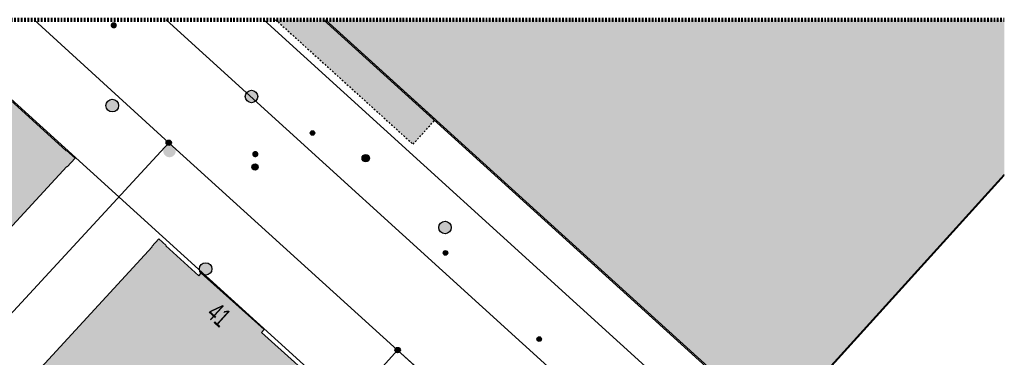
# Model space of a CAD drawing. Header units: metres. Extents: x 2695751 to 2696029, y 1260877 to 1261206.
# Tile 70 of 70: x 2695968 to 2696027, y 1261186 to 1261206. Entities that reach past the tile are written whole.
import ezdxf

# ---------------------------------------------------------------- set-up
doc = ezdxf.new("R2010")
doc.units = ezdxf.units.M
doc.header["$LTSCALE"] = 0.1
for name, pattern in [('AUSGEZOGEN', [0]), ('PUNKT2_S9', [0.7, 0.3, -0.2, 0, -0.2]), ('VERDECKT2_S2', [0.36, 0.2, -0.16])]:
    doc.linetypes.add(name, pattern=pattern)
for name, color, linetype in [('Aménagement du territoire_Ligne de distance', 7, 'AUSGEZOGEN'), ('Limites de bien-fonds', 7, 'AUSGEZOGEN'), ('Mensuration officielle_Lignes (Couverture du sol)', 7, 'AUSGEZOGEN'), ('Mensuration officielle_N° de bâtiment', 7, 'AUSGEZOGEN'), ('Mensuration officielle_Surface (Objets divers)', 7, 'AUSGEZOGEN'), ('Mensuration officielle_Surfaces de bâtiments (Couverture du sol)', 7, 'AUSGEZOGEN'), ('Mensuration officielle_Surfaces de bâtiments (Objets divers)', 7, 'AUSGEZOGEN'), ('Points fixes eau potable', 255, 'AUSGEZOGEN'), ('Points fixes EU', 255, 'AUSGEZOGEN'), ('Points fixes gaz', 255, 'AUSGEZOGEN'), ('Points fixes mensuration officielle', 255, 'AUSGEZOGEN'), ('Points fixes réseau électrique', 255, 'AUSGEZOGEN'), ('Réseau AEW', 8, 'AUSGEZOGEN')]:
    doc.layers.add(name, color=color, linetype=linetype)
doc.layers.add('Ouverture de porte maçonnerie', color=7, linetype='AUSGEZOGEN', lineweight=50)
doc.styles.add('ARIAL', font='arial.ttf')

msp = doc.modelspace()

# ---------------------------------------------------------------- hatches: boundary and pattern name
at = {"layer": 'Mensuration officielle_Surfaces de bâtiments (Couverture du sol)', "true_color": 0xd2d2d2, "transparency": 33554687}
for points in [[(2695962.67, 1261205.81), (2695954.503, 1261196.911), (2695958.042, 1261193.689), (2695963.28, 1261188.921), (2695963.761, 1261189.443), (2695963.732, 1261189.47), (2695970.974, 1261197.326), (2695971.004, 1261197.299), (2695971.478, 1261197.813), (2695970.959, 1261198.284), (2695970.933, 1261198.254), (2695962.888, 1261205.558), (2695962.914, 1261205.588)], [(2696027.452, 1261196.832), (2696027.452, 1261206.158), (2695986.567, 1261206.158), (2696013.63, 1261181.611)], [(2695976.946, 1261176.178), (2695977.351, 1261176.621), (2695977.322, 1261176.648), (2695984.69, 1261184.695), (2695984.72, 1261184.667), (2695985.145, 1261185.132), (2695984.704, 1261185.533), (2695982.706, 1261187.324), (2695982.86, 1261187.495), (2695979.077, 1261190.901), (2695978.93, 1261190.738), (2695976.946, 1261192.54), (2695976.965, 1261192.56), (2695976.522, 1261192.962), (2695976.095, 1261192.498), (2695976.124, 1261192.471), (2695968.738, 1261184.451), (2695968.709, 1261184.478), (2695968.288, 1261184.021)]]:
    msp.add_hatch(color=254, dxfattribs=at).paths.add_polyline_path(points)
at = {"layer": 'Mensuration officielle_Surfaces de bâtiments (Objets divers)', "true_color": 0xebebeb, "transparency": 33554687}
msp.add_hatch(color=7, dxfattribs=at).paths.add_polyline_path([(2695986.567, 1261206.158), (2695983.554, 1261206.158), (2695991.835, 1261198.659), (2695993.189, 1261200.152)])
at = {"layer": 'Points fixes eau potable', "transparency": 33554687}
for points in [[(2695973.947, 1261205.697), (2695973.959, 1261205.711), (2695973.969, 1261205.727), (2695973.978, 1261205.744), (2695973.985, 1261205.762), (2695973.99, 1261205.78), (2695973.993, 1261205.799), (2695973.994, 1261205.818), (2695973.994, 1261205.837), (2695973.991, 1261205.856), (2695973.987, 1261205.874), (2695973.98, 1261205.892), (2695973.972, 1261205.909), (2695973.963, 1261205.926), (2695973.951, 1261205.941), (2695973.938, 1261205.955), (2695973.924, 1261205.967), (2695973.909, 1261205.978), (2695973.892, 1261205.988), (2695973.875, 1261205.996), (2695973.857, 1261206.002), (2695973.838, 1261206.006), (2695973.82, 1261206.008), (2695973.801, 1261206.008), (2695973.782, 1261206.007), (2695973.763, 1261206.003), (2695973.745, 1261205.998), (2695973.727, 1261205.991), (2695973.71, 1261205.982), (2695973.695, 1261205.971), (2695973.68, 1261205.959), (2695973.667, 1261205.945), (2695973.655, 1261205.931), (2695973.645, 1261205.915), (2695973.636, 1261205.898), (2695973.629, 1261205.88), (2695973.624, 1261205.862), (2695973.621, 1261205.843), (2695973.62, 1261205.824), (2695973.62, 1261205.805), (2695973.623, 1261205.786), (2695973.627, 1261205.768), (2695973.634, 1261205.75), (2695973.642, 1261205.733), (2695973.651, 1261205.716), (2695973.663, 1261205.701), (2695973.676, 1261205.687), (2695973.69, 1261205.675), (2695973.705, 1261205.664), (2695973.722, 1261205.654), (2695973.739, 1261205.646), (2695973.757, 1261205.64), (2695973.776, 1261205.636), (2695973.794, 1261205.634), (2695973.813, 1261205.634), (2695973.832, 1261205.635), (2695973.851, 1261205.639), (2695973.869, 1261205.644), (2695973.887, 1261205.651), (2695973.904, 1261205.66), (2695973.919, 1261205.671), (2695973.934, 1261205.683)], [(2695982.475, 1261197.938), (2695982.487, 1261197.952), (2695982.498, 1261197.968), (2695982.506, 1261197.985), (2695982.514, 1261198.003), (2695982.519, 1261198.021), (2695982.522, 1261198.04), (2695982.523, 1261198.059), (2695982.523, 1261198.078), (2695982.521, 1261198.096), (2695982.516, 1261198.115), (2695982.51, 1261198.133), (2695982.502, 1261198.15), (2695982.492, 1261198.166), (2695982.481, 1261198.182), (2695982.468, 1261198.196), (2695982.454, 1261198.208), (2695982.439, 1261198.22), (2695982.423, 1261198.229), (2695982.405, 1261198.237), (2695982.387, 1261198.243), (2695982.369, 1261198.248), (2695982.35, 1261198.25), (2695982.331, 1261198.25), (2695982.312, 1261198.249), (2695982.293, 1261198.246), (2695982.275, 1261198.24), (2695982.257, 1261198.233), (2695982.241, 1261198.224), (2695982.225, 1261198.214), (2695982.21, 1261198.202), (2695982.197, 1261198.188), (2695982.185, 1261198.174), (2695982.174, 1261198.158), (2695982.166, 1261198.141), (2695982.158, 1261198.123), (2695982.153, 1261198.105), (2695982.15, 1261198.086), (2695982.149, 1261198.067), (2695982.149, 1261198.048), (2695982.151, 1261198.03), (2695982.156, 1261198.011), (2695982.162, 1261197.993), (2695982.17, 1261197.976), (2695982.18, 1261197.96), (2695982.191, 1261197.944), (2695982.204, 1261197.93), (2695982.218, 1261197.918), (2695982.233, 1261197.906), (2695982.249, 1261197.897), (2695982.267, 1261197.889), (2695982.285, 1261197.883), (2695982.303, 1261197.878), (2695982.322, 1261197.876), (2695982.341, 1261197.876), (2695982.36, 1261197.877), (2695982.379, 1261197.88), (2695982.397, 1261197.886), (2695982.415, 1261197.893), (2695982.431, 1261197.902), (2695982.447, 1261197.912), (2695982.462, 1261197.924)]]:
    msp.add_hatch(color=7, dxfattribs=at).paths.add_polyline_path(points)
at = {"layer": 'Points fixes EU', "transparency": 33554687}
for color, points in [(253, [(2695982.484, 1261201.531), (2695982.476, 1261201.607), (2695982.453, 1261201.68), (2695982.416, 1261201.747), (2695982.366, 1261201.806), (2695982.305, 1261201.853), (2695982.236, 1261201.886), (2695982.162, 1261201.906), (2695982.086, 1261201.909), (2695982.01, 1261201.898), (2695981.938, 1261201.871), (2695981.873, 1261201.831), (2695981.817, 1261201.778), (2695981.774, 1261201.715), (2695981.743, 1261201.644), (2695981.728, 1261201.569), (2695981.728, 1261201.493), (2695981.743, 1261201.418), (2695981.774, 1261201.347), (2695981.817, 1261201.284), (2695981.873, 1261201.231), (2695981.938, 1261201.191), (2695982.01, 1261201.164), (2695982.086, 1261201.153), (2695982.162, 1261201.156), (2695982.236, 1261201.176), (2695982.305, 1261201.209), (2695982.366, 1261201.256), (2695982.416, 1261201.315), (2695982.453, 1261201.382), (2695982.476, 1261201.455)]), (253, [(2695974.096, 1261200.987), (2695974.088, 1261201.063), (2695974.065, 1261201.136), (2695974.028, 1261201.203), (2695973.978, 1261201.262), (2695973.917, 1261201.309), (2695973.848, 1261201.342), (2695973.774, 1261201.362), (2695973.698, 1261201.365), (2695973.622, 1261201.354), (2695973.55, 1261201.327), (2695973.485, 1261201.287), (2695973.429, 1261201.234), (2695973.386, 1261201.171), (2695973.355, 1261201.1), (2695973.34, 1261201.025), (2695973.34, 1261200.949), (2695973.355, 1261200.874), (2695973.386, 1261200.803), (2695973.429, 1261200.74), (2695973.485, 1261200.687), (2695973.55, 1261200.647), (2695973.622, 1261200.62), (2695973.698, 1261200.609), (2695973.774, 1261200.612), (2695973.848, 1261200.632), (2695973.917, 1261200.665), (2695973.978, 1261200.712), (2695974.028, 1261200.771), (2695974.065, 1261200.838), (2695974.088, 1261200.911)]), (7, [(2695979.72, 1261191.148), (2695979.712, 1261191.223), (2695979.69, 1261191.296), (2695979.653, 1261191.362), (2695979.603, 1261191.419), (2695979.543, 1261191.466), (2695979.475, 1261191.499), (2695979.402, 1261191.518), (2695979.326, 1261191.522), (2695979.251, 1261191.511), (2695979.18, 1261191.484), (2695979.115, 1261191.444), (2695979.06, 1261191.392), (2695979.017, 1261191.33), (2695978.987, 1261191.26), (2695978.972, 1261191.186), (2695978.972, 1261191.11), (2695978.987, 1261191.035), (2695979.017, 1261190.966), (2695979.06, 1261190.903), (2695979.115, 1261190.851), (2695979.18, 1261190.811), (2695979.251, 1261190.785), (2695979.326, 1261190.773), (2695979.402, 1261190.777), (2695979.475, 1261190.796), (2695979.543, 1261190.829), (2695979.603, 1261190.876), (2695979.653, 1261190.933), (2695979.69, 1261191), (2695979.712, 1261191.072)])]:
    msp.add_hatch(color=color, dxfattribs=at).paths.add_polyline_path(points)
at = {"layer": 'Points fixes EU', "lineweight": 25, "transparency": 33554687}
msp.add_hatch(color=7, dxfattribs=at).paths.add_polyline_path([(2695977.441, 1261197.994), (2695977.487, 1261198.054), (2695977.519, 1261198.123), (2695977.537, 1261198.197), (2695977.54, 1261198.272), (2695977.528, 1261198.347), (2695977.501, 1261198.418), (2695977.46, 1261198.482), (2695977.407, 1261198.536), (2695977.344, 1261198.579), (2695977.274, 1261198.608), (2695977.199, 1261198.623), (2695977.124, 1261198.622), (2695977.049, 1261198.605), (2695976.98, 1261198.575), (2695976.918, 1261198.531), (2695976.867, 1261198.475), (2695976.827, 1261198.41), (2695976.802, 1261198.339), (2695976.791, 1261198.264), (2695976.796, 1261198.188), (2695976.816, 1261198.115), (2695976.85, 1261198.047), (2695976.897, 1261197.987), (2695976.955, 1261197.939), (2695977.022, 1261197.903), (2695977.095, 1261197.881), (2695977.17, 1261197.874), (2695977.246, 1261197.883), (2695977.318, 1261197.906), (2695977.384, 1261197.944)])
at = {"layer": 'Points fixes gaz', "transparency": 33554687}
msp.add_hatch(color=7, dxfattribs=at).paths.add_polyline_path([(2695982.443, 1261197.425), (2695982.413, 1261197.447), (2695982.378, 1261197.463), (2695982.342, 1261197.472), (2695982.304, 1261197.473), (2695982.266, 1261197.466), (2695982.231, 1261197.453), (2695982.199, 1261197.432), (2695982.172, 1261197.405), (2695982.151, 1261197.374), (2695982.137, 1261197.338), (2695982.13, 1261197.301), (2695982.131, 1261197.263), (2695982.139, 1261197.226), (2695982.155, 1261197.192), (2695982.177, 1261197.161), (2695982.205, 1261197.135), (2695982.238, 1261197.116), (2695982.274, 1261197.104), (2695982.311, 1261197.099), (2695982.349, 1261197.101), (2695982.386, 1261197.112), (2695982.419, 1261197.129), (2695982.449, 1261197.153), (2695982.473, 1261197.182), (2695982.491, 1261197.216), (2695982.501, 1261197.252), (2695982.504, 1261197.29), (2695982.5, 1261197.328), (2695982.488, 1261197.364), (2695982.469, 1261197.396)])
at = {"layer": 'Points fixes mensuration officielle', "transparency": 33554687}
for points in [[(2695977.282, 1261198.75), (2695977.279, 1261198.783), (2695977.269, 1261198.814), (2695977.253, 1261198.843), (2695977.232, 1261198.868), (2695977.206, 1261198.888), (2695977.176, 1261198.902), (2695977.145, 1261198.911), (2695977.112, 1261198.912), (2695977.079, 1261198.907), (2695977.048, 1261198.896), (2695977.021, 1261198.879), (2695976.997, 1261198.856), (2695976.978, 1261198.829), (2695976.965, 1261198.799), (2695976.958, 1261198.766), (2695976.958, 1261198.734), (2695976.965, 1261198.701), (2695976.978, 1261198.671), (2695976.997, 1261198.644), (2695977.021, 1261198.621), (2695977.048, 1261198.604), (2695977.079, 1261198.593), (2695977.112, 1261198.588), (2695977.145, 1261198.589), (2695977.176, 1261198.598), (2695977.206, 1261198.612), (2695977.232, 1261198.632), (2695977.253, 1261198.657), (2695977.269, 1261198.686), (2695977.279, 1261198.717)], [(2695989.217, 1261197.82), (2695989.213, 1261197.866), (2695989.199, 1261197.91), (2695989.177, 1261197.95), (2695989.147, 1261197.985), (2695989.11, 1261198.013), (2695989.069, 1261198.033), (2695989.024, 1261198.045), (2695988.978, 1261198.047), (2695988.933, 1261198.04), (2695988.89, 1261198.024), (2695988.851, 1261198), (2695988.817, 1261197.968), (2695988.791, 1261197.93), (2695988.773, 1261197.888), (2695988.764, 1261197.843), (2695988.764, 1261197.797), (2695988.773, 1261197.752), (2695988.791, 1261197.71), (2695988.817, 1261197.672), (2695988.851, 1261197.64), (2695988.89, 1261197.616), (2695988.933, 1261197.6), (2695988.978, 1261197.593), (2695989.024, 1261197.595), (2695989.069, 1261197.607), (2695989.11, 1261197.627), (2695989.147, 1261197.655), (2695989.177, 1261197.69), (2695989.199, 1261197.73), (2695989.213, 1261197.774)], [(2695991.072, 1261186.26), (2695991.069, 1261186.293), (2695991.059, 1261186.324), (2695991.043, 1261186.353), (2695991.022, 1261186.378), (2695990.996, 1261186.398), (2695990.966, 1261186.412), (2695990.935, 1261186.421), (2695990.902, 1261186.422), (2695990.869, 1261186.417), (2695990.838, 1261186.406), (2695990.811, 1261186.389), (2695990.787, 1261186.366), (2695990.768, 1261186.339), (2695990.755, 1261186.309), (2695990.748, 1261186.276), (2695990.748, 1261186.244), (2695990.755, 1261186.211), (2695990.768, 1261186.181), (2695990.787, 1261186.154), (2695990.811, 1261186.131), (2695990.838, 1261186.114), (2695990.869, 1261186.103), (2695990.902, 1261186.098), (2695990.935, 1261186.099), (2695990.966, 1261186.108), (2695990.996, 1261186.122), (2695991.022, 1261186.142), (2695991.043, 1261186.167), (2695991.059, 1261186.196), (2695991.069, 1261186.227)]]:
    msp.add_hatch(color=7, dxfattribs=at).paths.add_polyline_path(points)
at = {"layer": 'Points fixes réseau électrique', "transparency": 33554687}
msp.add_hatch(color=7, dxfattribs=at).paths.add_polyline_path([(2695994.139, 1261193.642), (2695994.131, 1261193.717), (2695994.109, 1261193.79), (2695994.072, 1261193.856), (2695994.022, 1261193.914), (2695993.962, 1261193.96), (2695993.894, 1261193.994), (2695993.821, 1261194.013), (2695993.745, 1261194.017), (2695993.67, 1261194.005), (2695993.599, 1261193.979), (2695993.534, 1261193.939), (2695993.479, 1261193.886), (2695993.436, 1261193.824), (2695993.406, 1261193.754), (2695993.391, 1261193.68), (2695993.391, 1261193.604), (2695993.406, 1261193.53), (2695993.436, 1261193.46), (2695993.479, 1261193.398), (2695993.534, 1261193.345), (2695993.599, 1261193.305), (2695993.67, 1261193.279), (2695993.745, 1261193.267), (2695993.821, 1261193.271), (2695993.894, 1261193.29), (2695993.962, 1261193.324), (2695994.022, 1261193.37), (2695994.072, 1261193.428), (2695994.109, 1261193.494), (2695994.131, 1261193.567)])
at = {"layer": 'Réseau AEW', "transparency": 33554687}
for points in [[(2695985.64, 1261199.337), (2695985.64, 1261199.323), (2695985.642, 1261199.309), (2695985.646, 1261199.296), (2695985.651, 1261199.283), (2695985.657, 1261199.27), (2695985.664, 1261199.258), (2695985.673, 1261199.247), (2695985.682, 1261199.237), (2695985.693, 1261199.228), (2695985.704, 1261199.22), (2695985.716, 1261199.214), (2695985.729, 1261199.208), (2695985.743, 1261199.204), (2695985.756, 1261199.201), (2695985.77, 1261199.2), (2695985.784, 1261199.2), (2695985.798, 1261199.201), (2695985.811, 1261199.204), (2695985.825, 1261199.208), (2695985.838, 1261199.214), (2695985.85, 1261199.22), (2695985.861, 1261199.228), (2695985.872, 1261199.237), (2695985.881, 1261199.247), (2695985.89, 1261199.258), (2695985.897, 1261199.27), (2695985.903, 1261199.283), (2695985.908, 1261199.296), (2695985.912, 1261199.309), (2695985.914, 1261199.323), (2695985.914, 1261199.337), (2695985.914, 1261199.351), (2695985.912, 1261199.365), (2695985.908, 1261199.378), (2695985.903, 1261199.391), (2695985.897, 1261199.404), (2695985.89, 1261199.416), (2695985.881, 1261199.427), (2695985.872, 1261199.437), (2695985.861, 1261199.446), (2695985.85, 1261199.454), (2695985.838, 1261199.46), (2695985.825, 1261199.466), (2695985.811, 1261199.47), (2695985.798, 1261199.473), (2695985.784, 1261199.474), (2695985.77, 1261199.474), (2695985.756, 1261199.473), (2695985.743, 1261199.47), (2695985.729, 1261199.466), (2695985.716, 1261199.46), (2695985.704, 1261199.454), (2695985.693, 1261199.446), (2695985.682, 1261199.437), (2695985.673, 1261199.427), (2695985.664, 1261199.416), (2695985.657, 1261199.404), (2695985.651, 1261199.391), (2695985.646, 1261199.378), (2695985.642, 1261199.365), (2695985.64, 1261199.351)], [(2695993.651, 1261192.111), (2695993.651, 1261192.097), (2695993.653, 1261192.083), (2695993.657, 1261192.07), (2695993.662, 1261192.057), (2695993.668, 1261192.044), (2695993.675, 1261192.032), (2695993.684, 1261192.021), (2695993.693, 1261192.011), (2695993.704, 1261192.002), (2695993.715, 1261191.994), (2695993.727, 1261191.988), (2695993.74, 1261191.982), (2695993.754, 1261191.978), (2695993.767, 1261191.975), (2695993.781, 1261191.974), (2695993.795, 1261191.974), (2695993.809, 1261191.975), (2695993.822, 1261191.978), (2695993.836, 1261191.982), (2695993.849, 1261191.988), (2695993.861, 1261191.994), (2695993.872, 1261192.002), (2695993.883, 1261192.011), (2695993.892, 1261192.021), (2695993.901, 1261192.032), (2695993.908, 1261192.044), (2695993.914, 1261192.057), (2695993.919, 1261192.07), (2695993.923, 1261192.083), (2695993.925, 1261192.097), (2695993.925, 1261192.111), (2695993.925, 1261192.125), (2695993.923, 1261192.139), (2695993.919, 1261192.152), (2695993.914, 1261192.165), (2695993.908, 1261192.178), (2695993.901, 1261192.19), (2695993.892, 1261192.201), (2695993.883, 1261192.211), (2695993.872, 1261192.22), (2695993.861, 1261192.228), (2695993.849, 1261192.234), (2695993.836, 1261192.24), (2695993.822, 1261192.244), (2695993.809, 1261192.247), (2695993.795, 1261192.248), (2695993.781, 1261192.248), (2695993.767, 1261192.247), (2695993.754, 1261192.244), (2695993.74, 1261192.24), (2695993.727, 1261192.234), (2695993.715, 1261192.228), (2695993.704, 1261192.22), (2695993.693, 1261192.211), (2695993.684, 1261192.201), (2695993.675, 1261192.19), (2695993.668, 1261192.178), (2695993.662, 1261192.165), (2695993.657, 1261192.152), (2695993.653, 1261192.139), (2695993.651, 1261192.125)], [(2695999.3, 1261186.922), (2695999.3, 1261186.908), (2695999.302, 1261186.894), (2695999.306, 1261186.881), (2695999.311, 1261186.868), (2695999.317, 1261186.855), (2695999.324, 1261186.843), (2695999.333, 1261186.832), (2695999.342, 1261186.822), (2695999.353, 1261186.813), (2695999.364, 1261186.805), (2695999.376, 1261186.799), (2695999.389, 1261186.793), (2695999.403, 1261186.789), (2695999.416, 1261186.786), (2695999.43, 1261186.785), (2695999.444, 1261186.785), (2695999.458, 1261186.786), (2695999.471, 1261186.789), (2695999.485, 1261186.793), (2695999.498, 1261186.799), (2695999.51, 1261186.805), (2695999.521, 1261186.813), (2695999.532, 1261186.822), (2695999.541, 1261186.832), (2695999.55, 1261186.843), (2695999.557, 1261186.855), (2695999.563, 1261186.868), (2695999.568, 1261186.881), (2695999.572, 1261186.894), (2695999.574, 1261186.908), (2695999.574, 1261186.922), (2695999.574, 1261186.936), (2695999.572, 1261186.95), (2695999.568, 1261186.963), (2695999.563, 1261186.976), (2695999.557, 1261186.989), (2695999.55, 1261187.001), (2695999.541, 1261187.012), (2695999.532, 1261187.022), (2695999.521, 1261187.031), (2695999.51, 1261187.039), (2695999.498, 1261187.045), (2695999.485, 1261187.051), (2695999.471, 1261187.055), (2695999.458, 1261187.058), (2695999.444, 1261187.059), (2695999.43, 1261187.059), (2695999.416, 1261187.058), (2695999.403, 1261187.055), (2695999.389, 1261187.051), (2695999.376, 1261187.045), (2695999.364, 1261187.039), (2695999.353, 1261187.031), (2695999.342, 1261187.022), (2695999.333, 1261187.012), (2695999.324, 1261187.001), (2695999.317, 1261186.989), (2695999.311, 1261186.976), (2695999.306, 1261186.963), (2695999.302, 1261186.95), (2695999.3, 1261186.936)]]:
    msp.add_hatch(color=1, dxfattribs=at).paths.add_polyline_path(points)

# ---------------------------------------------------------------- linework, layer by layer
at = {"layer": 'Aménagement du territoire_Ligne de distance', "color": 7, "linetype": 'AUSGEZOGEN', "transparency": 33554687}
for points in [[(2696027.452, 1261147.081), (2696012.02, 1261161.08), (2695982.4, 1261187.96), (2695962.348, 1261206.158)], [(2695986.435, 1261206.158), (2695993.28, 1261199.95), (2696022.91, 1261173.08), (2696027.452, 1261168.959)]]:
    msp.add_lwpolyline(points, dxfattribs=at)
at = {"layer": 'Limites de bien-fonds', "color": 7, "linetype": 'AUSGEZOGEN', "transparency": 33554687}
for p, q in [((2695969.014, 1261206.158), (2695977.12, 1261198.75)), ((2696011.981, 1261179.711), (2695982.845, 1261206.158)), ((2695977.12, 1261198.75), (2695956.32, 1261176.22)), ((2695977.12, 1261198.75), (2695990.91, 1261186.26)), ((2696011.981, 1261179.711), (2696027.452, 1261196.772)), ((2695990.91, 1261186.26), (2695969.71, 1261162.81)), ((2695990.91, 1261186.26), (2696000.75, 1261177.34))]:
    msp.add_line(p, q, dxfattribs=at)
at = {"layer": 'Mensuration officielle_Lignes (Couverture du sol)', "color": 7, "linetype": 'AUSGEZOGEN', "transparency": 33554687}
for p, q in [((2695976.961, 1261206.158), (2696009.281, 1261176.816)), ((2695982.845, 1261206.158), (2696011.981, 1261179.711)), ((2696013.63, 1261181.611), (2695986.567, 1261206.158)), ((2696027.452, 1261196.832), (2696013.63, 1261181.611))]:
    msp.add_line(p, q, dxfattribs=at)
for points in [[(2695962.67, 1261205.81), (2695962.914, 1261205.588), (2695962.888, 1261205.558), (2695970.933, 1261198.254), (2695970.959, 1261198.284), (2695971.478, 1261197.813), (2695971.004, 1261197.299), (2695970.974, 1261197.326), (2695963.732, 1261189.47), (2695963.761, 1261189.443), (2695963.28, 1261188.921), (2695958.042, 1261193.689), (2695954.503, 1261196.911)], [(2695993.496, 1261183.916), (2695990.91, 1261186.26), (2695977.12, 1261198.75), (2695969.014, 1261206.158)], [(2695968.288, 1261184.021), (2695968.709, 1261184.478), (2695968.738, 1261184.451), (2695976.124, 1261192.471), (2695976.095, 1261192.498), (2695976.522, 1261192.962), (2695976.965, 1261192.56), (2695976.946, 1261192.54), (2695978.93, 1261190.738), (2695979.077, 1261190.901), (2695982.86, 1261187.495), (2695982.706, 1261187.324), (2695984.704, 1261185.533), (2695985.145, 1261185.132), (2695984.72, 1261184.667), (2695984.69, 1261184.695), (2695977.322, 1261176.648), (2695977.351, 1261176.621), (2695976.946, 1261176.178)]]:
    msp.add_lwpolyline(points, dxfattribs=at)
at = {"layer": 'Mensuration officielle_Surface (Objets divers)', "color": 7, "linetype": 'AUSGEZOGEN', "transparency": 33554687}
msp.add_line((2695993.189, 1261200.152), (2695986.567, 1261206.158), dxfattribs=at)
at = {"layer": 'Mensuration officielle_Surface (Objets divers)', "color": 7, "linetype": 'VERDECKT2_S2', "transparency": 33554687}
msp.add_lwpolyline([(2695983.554, 1261206.158), (2695991.835, 1261198.659), (2695993.189, 1261200.152)], dxfattribs=at)
at = {"layer": 'Ouverture de porte maçonnerie', "color": 7, "linetype": 'PUNKT2_S9', "lineweight": 100, "transparency": 33554687}
msp.add_line((2695752.611, 1261206.158), (2696027.452, 1261206.158), dxfattribs=at)
at = {"layer": 'Points fixes EU', "transparency": 33554687}
for centre, radius in [((2695982.105, 1261201.531), 0.379), ((2695973.717, 1261200.987), 0.379), ((2695979.345, 1261191.148), 0.375)]:
    msp.add_circle(centre, radius, dxfattribs=at)
at = {"layer": 'Points fixes gaz', "transparency": 33554687}
msp.add_circle((2695982.317, 1261197.286), 0.187, dxfattribs=at)
at = {"layer": 'Points fixes mensuration officielle', "color": 7, "transparency": 33554687}
for centre, radius in [((2695977.12, 1261198.75), 0.162), ((2695988.99, 1261197.82), 0.227), ((2695990.91, 1261186.26), 0.162)]:
    msp.add_circle(centre, radius, dxfattribs=at)
at = {"layer": 'Points fixes réseau électrique', "transparency": 33554687}
msp.add_circle((2695993.764, 1261193.642), 0.375, dxfattribs=at)
at = {"layer": 'Réseau AEW', "color": 1, "transparency": 33554687}
for centre in [(2695985.777, 1261199.337), (2695993.788, 1261192.111), (2695999.437, 1261186.922)]:
    msp.add_circle(centre, 0.137, dxfattribs=at)

# ---------------------------------------------------------------- texts
at = {"layer": 'Mensuration officielle_N° de bâtiment', "color": 7, "transparency": 33554687, "insert": (2695980.538, 1261188.82), "char_height": 1.1621, "width": 1.59081, "attachment_point": 2, "rotation": 317.7594, "style": 'ARIAL'}
msp.add_mtext('\\W0.64;41', dxfattribs=at)

doc.saveas('drawing.dxf')
